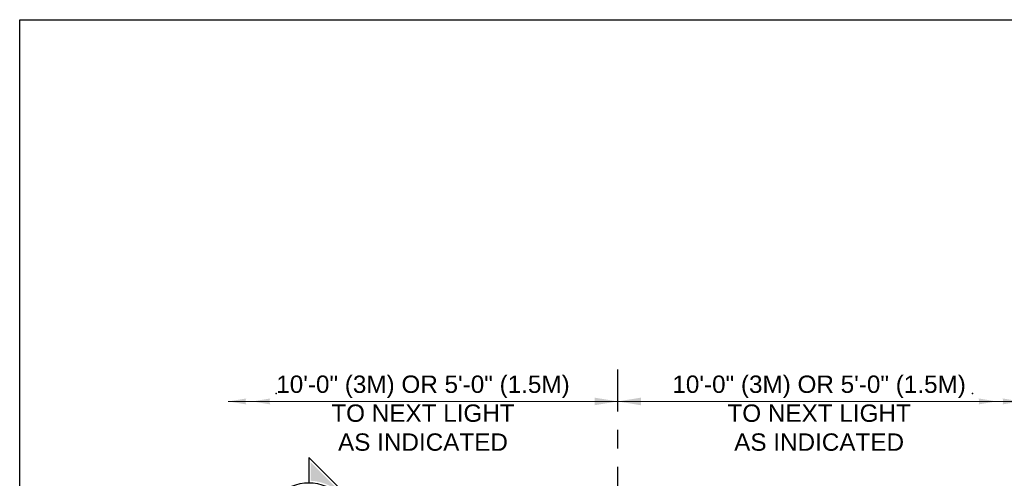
# Model space of a CAD drawing. Header units: inches. Extents: x 0 to 8.5, y 0 to 11.
# Tile 10 of 11: x 0 to 5.3, y 8.5 to 11. Entities that reach past the tile are written whole.
import ezdxf
from ezdxf.enums import TextEntityAlignment as Align

# ---------------------------------------------------------------- set-up
doc = ezdxf.new("R2010")
doc.units = ezdxf.units.IN
doc.header["$LTSCALE"] = 0.5
doc.header["$MEASUREMENT"] = 0
doc.header["$PDSIZE"] = 2
doc.linetypes.add('CENTER2', pattern=[1.125, 0.75, -0.125, 0.125, -0.125])
doc.layers.get('0').update_dxf_attribs({"linetype": 'CONTINUOUS', "lineweight": 35})
for name, color, linetype in [('G-ANNO-DIMS', 7, 'CONTINUOUS'), ('G-ANNO-DIMS @ 1', 7, 'CONTINUOUS'), ('G-ANNO-SYMB @ 1', 6, 'CONTINUOUS'), ('G-ANNO-TEXT', 7, 'CONTINUOUS'), ('G-ANNO-TTLB', 7, 'CONTINUOUS')]:
    doc.layers.add(name, color=color, linetype=linetype)
doc.styles.add('01-E-BLDG-1_1', font='arial.ttf', dxfattribs={"height": 0.09375})
doc.styles.add('ARIAL', font='arial.ttf')
doc.dimstyles.new('01-E-BLDG-1_1', dxfattribs={"dimtxt": 0.09375, "dimasz": 0.125, "dimexe": 0.0625, "dimexo": 0.0625, "dimgap": 0.0625, "dimtad": 1, "dimdec": 4, "dimzin": 3, "dimdsep": 46, "dimlunit": 4, "dimtxsty": '01-E-BLDG-1_1', "dimcen": 0.0625, "dimclrd": 1, "dimclre": 1, "dimclrt": 256, "dimazin": 0, "dimtfac": 1, "dimtdec": 4, "dimtmove": 1, "dimatfit": 3, "dimfxl": 1, "dimfrac": 2, "dimtolj": 1, "dimtzin": 3, "dimlwd": 0, "dimlwe": 0, "dimarcsym": 0})

# ---------------------------------------------------------------- blocks, each defined once
blk = doc.blocks.new('*U7')
at = {"linetype": 'Continuous'}
blk.add_hatch(color=0, dxfattribs=at).paths.add_polyline_path([(0.3556, 0), (0.011, 0.3446), (0.011, 0.2451, -0.956069), (0.011, -0.2451), (0.011, -0.3446)])
at = {"color": 0, "linetype": 'Continuous'}
for p, q in [((0.3711, 0), (0, 0.3711)), ((0, 0.3711), (0, 0.2344)), ((0, -0.3711), (0.3711, 0)), ((0, -0.2344), (0, -0.3711))]:
    blk.add_line(p, q, dxfattribs=at)
blk.add_line((-0.2344, 0), (0.2344, 0))
blk.add_circle((0, 0), 0.2344, dxfattribs=at)
at = {"color": 7, "linetype": 'Continuous', "lineweight": 0, "style": 'ARIAL'}
for tag, p in [('SEC_NUM', (-0.0052, 0.0837)), ('DWG_NUM', (0.0012, -0.0782))]:
    blk.add_attdef(tag, text='', height=0.0938, dxfattribs=at).set_placement(p, align=Align.MIDDLE_CENTER)
blk = doc.blocks.new('DBLARR')
at = {"linetype": 'Continuous'}
for points in [[(-0.2268, 0.0162), (-0.1296, 0), (-0.2268, -0.0162), (-0.2268, -0.0162, 0.240091)], [(-0.0971, 0.0162), (0, 0), (-0.0971, -0.0162), (-0.0972, -0.0162, 0.240091), (-0.0972, 0.0162)]]:
    blk.add_hatch(color=0, dxfattribs=at).paths.add_polyline_path(points)
at = {"color": 0, "linetype": 'Continuous'}
blk.add_point((-0.259, -0.0432), dxfattribs=at)

msp = doc.modelspace()

# ---------------------------------------------------------------- linework, layer by layer
at = {"layer": 'G-ANNO-DIMS', "linetype": 'CENTER2'}
msp.add_line((3.2272, 7.5342), (3.2272, 9.1108), dxfattribs=at)
at = {"layer": 'G-ANNO-TTLB'}
msp.add_lwpolyline([(8.5, 0), (0, 0), (0, 11), (8.5, 11)], close=True, dxfattribs=at)

# ---------------------------------------------------------------- block references
at = {"layer": 'G-ANNO-DIMS @ 1', "color": 1, "rotation": 180}
msp.add_blockref('DBLARR', (1.1257, 8.938), dxfattribs=at)
at = {"layer": 'G-ANNO-DIMS @ 1', "color": 1, "xscale": -1, "rotation": 180}
msp.add_blockref('DBLARR', (5.4011, 8.938), dxfattribs=at)
at = {"layer": 'G-ANNO-SYMB @ 1'}
msp.add_blockref('*U7', (1.5601, 8.2644), dxfattribs=at).add_auto_attribs({'SEC_NUM': 'A', 'DWG_NUM': '48E'})

# ---------------------------------------------------------------- texts
at = {"layer": 'G-ANNO-TEXT', "char_height": 0.09375, "width": 1.633045, "attachment_point": 5, "rotation": 360, "style": '01-E-BLDG-1_1'}
for insert in [(2.1764, 8.8741), (4.3142, 8.8741)]:
    msp.add_mtext('10\'-0" (3M) OR 5\'-0" (1.5M)\\PTO NEXT LIGHT\\PAS INDICATED', dxfattribs=dict(at, insert=insert))

# ---------------------------------------------------------------- leaders
at = {"layer": 'G-ANNO-DIMS'}
for points in [[(3.2272, 8.938), (1.1257, 8.938)], [(3.2272, 8.938), (5.4011, 8.938)]]:
    msp.add_leader(points, dimstyle='01-E-BLDG-1_1', dxfattribs=at)

doc.saveas('drawing.dxf')
